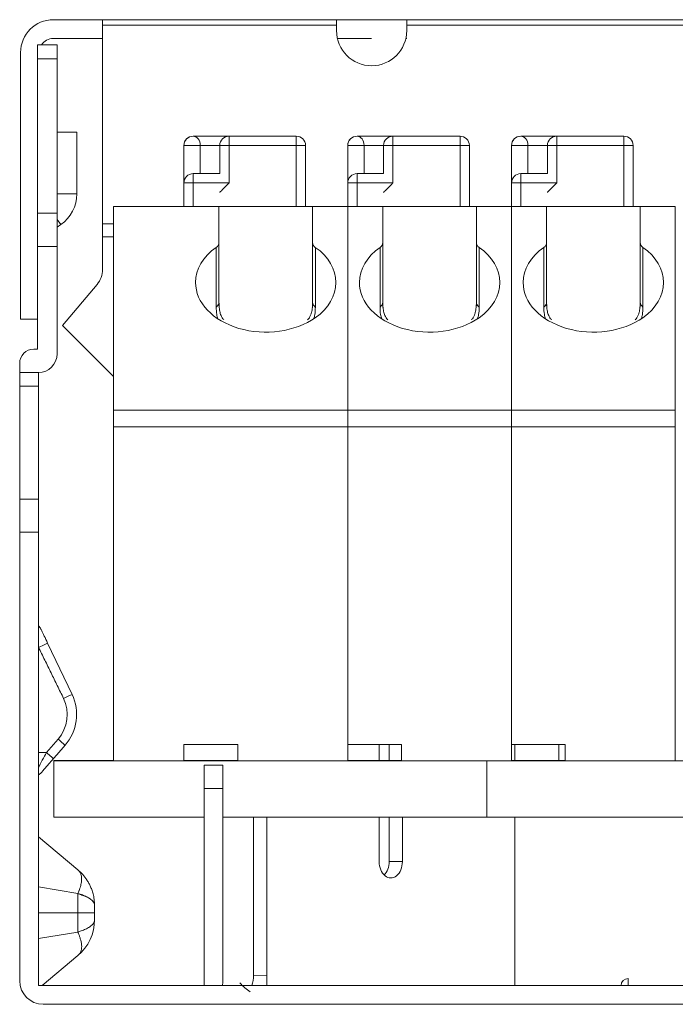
# Model space of a CAD drawing. Header units: millimetres. Extents: x 573 to 865, y 1289 to 1389.
# Tile 6 of 7: x 826 to 840, y 1368 to 1389. Entities that reach past the tile are written whole.
import ezdxf

# ---------------------------------------------------------------- set-up
doc = ezdxf.new("R2010")
doc.units = ezdxf.units.MM
doc.layers.add('1', color=7, linetype='Continuous', true_color=0xffffff)

msp = doc.modelspace()

# ---------------------------------------------------------------- linework, layer by layer
at = {"layer": '1', "color": 155, "linetype": 'Continuous', "lineweight": 18}
for p, q in [((826.2421, 1389.2513), (827.2921, 1389.2513)), ((827.2921, 1389.1342), (827.2921, 1389.2513)), ((832.2921, 1389.2513), (827.2921, 1389.2513)), ((827.2921, 1384.8915), (827.2921, 1389.1342)), ((832.2921, 1389.2513), (833.7921, 1389.2513)), ((832.2921, 1389.2513), (832.2921, 1389.1342)), ((832.2921, 1389.1342), (832.2921, 1389.017)), ((833.7921, 1389.1342), (833.7921, 1389.2513)), ((847.2921, 1389.2513), (833.7921, 1389.2513)), ((833.7921, 1389.017), (833.7921, 1389.1342)), ((826.2421, 1388.8513), (827.2921, 1388.8513)), ((833.0421, 1388.8513), (832.3107, 1388.8513)), ((833.7921, 1388.8513), (833.7736, 1388.8513)), ((826.3221, 1388.7113), (825.9021, 1388.7113)), ((825.9021, 1388.4184), (825.9021, 1388.7113)), ((826.3221, 1388.7113), (826.3221, 1388.4184)), ((825.5421, 1388.5513), (825.5421, 1382.8513)), ((825.9021, 1385.1151), (825.9021, 1388.4184)), ((826.3221, 1388.4184), (826.3221, 1385.1151)), ((826.3221, 1386.8513), (826.7421, 1386.8513)), ((826.7421, 1385.5279), (826.7421, 1386.8513)), ((830.6626, 1386.762), (829.2299, 1386.762)), ((829.9972, 1386.7619), (831.4299, 1386.762)), ((830.6694, 1386.7619), (830.6626, 1386.762)), ((834.1626, 1386.762), (832.7299, 1386.762)), ((833.4972, 1386.7619), (834.9299, 1386.762)), ((834.1694, 1386.7619), (834.1626, 1386.762)), ((837.6626, 1386.762), (836.2299, 1386.762)), ((836.9972, 1386.7619), (838.4299, 1386.762)), ((837.6694, 1386.7619), (837.6626, 1386.762)), ((829.0299, 1386.5619), (829.0299, 1386.562)), ((829.0299, 1385.7619), (829.0299, 1386.5619)), ((829.7972, 1386.5619), (829.7972, 1385.9619)), ((831.6299, 1386.562), (831.6299, 1386.5619)), ((831.6299, 1386.5619), (831.6299, 1385.2618)), ((832.5299, 1386.5619), (832.5299, 1386.562)), ((832.5299, 1385.7619), (832.5299, 1386.5619)), ((833.2972, 1386.5619), (833.2972, 1385.9619)), ((835.1299, 1386.562), (835.1299, 1386.5619)), ((835.1299, 1386.5619), (835.1299, 1385.2618)), ((836.0299, 1386.5619), (836.0299, 1386.562)), ((836.0299, 1385.7619), (836.0299, 1386.5619)), ((836.7972, 1386.5619), (836.7972, 1385.9619)), ((838.6299, 1386.562), (838.6299, 1386.5619)), ((838.6299, 1386.5619), (838.6299, 1385.2618)), ((829.3811, 1385.9619), (829.7972, 1385.9619)), ((832.8811, 1385.9619), (833.2972, 1385.9619)), ((836.3811, 1385.9619), (836.7972, 1385.9619)), ((829.0299, 1385.7619), (829.0299, 1385.7619)), ((829.0299, 1385.2619), (829.0299, 1385.7619)), ((832.5299, 1385.7619), (832.5299, 1385.7619)), ((832.5299, 1385.2617), (832.5299, 1385.7619)), ((836.0299, 1385.7619), (836.0299, 1385.7619)), ((836.0299, 1385.2617), (836.0299, 1385.7619)), ((825.9021, 1384.408), (825.9021, 1385.1151)), ((826.3221, 1385.1151), (826.3221, 1384.408)), ((827.5299, 1385.2621), (827.5299, 1385.2617)), ((829.03, 1385.2621), (827.5299, 1385.2621)), ((827.5299, 1385.2617), (827.5299, 1380.9079)), ((827.5299, 1385.2617), (829.7799, 1385.2617)), ((829.0299, 1385.2619), (829.0299, 1385.2618)), ((829.0299, 1385.2618), (830.7799, 1385.2618)), ((829.7799, 1385.2617), (829.7799, 1385.2617)), ((829.7799, 1384.4868), (829.7799, 1385.2617)), ((830.7799, 1385.2618), (832.5299, 1385.2618)), ((832.5299, 1385.2621), (831.6299, 1385.2621)), ((831.7299, 1385.262), (831.7299, 1385.2621)), ((831.7299, 1385.2618), (831.7299, 1385.262)), ((831.7299, 1385.262), (832.5299, 1385.262)), ((831.7799, 1385.2617), (831.7799, 1385.2617)), ((832.5299, 1385.2617), (831.7799, 1385.2617)), ((831.7799, 1385.2617), (831.7799, 1384.4868)), ((832.5299, 1385.2618), (832.5299, 1385.2617)), ((832.5299, 1385.2618), (834.2799, 1385.2618)), ((832.5299, 1385.2618), (832.5299, 1385.2617)), ((832.5299, 1385.2617), (832.5299, 1380.9079)), ((833.2799, 1385.2617), (832.5299, 1385.2617)), ((832.5299, 1380.9079), (832.5299, 1385.2617)), ((833.2799, 1385.2617), (833.2799, 1385.2617)), ((833.2799, 1384.4868), (833.2799, 1385.2617)), ((834.2799, 1385.2618), (836.0299, 1385.2618)), ((836.0299, 1385.2621), (835.1299, 1385.2621)), ((835.2299, 1385.262), (835.2299, 1385.2621)), ((835.2299, 1385.2618), (835.2299, 1385.262)), ((835.2299, 1385.262), (836.0299, 1385.262)), ((835.2799, 1385.2617), (835.2799, 1385.2617)), ((836.0299, 1385.2617), (835.2799, 1385.2617)), ((835.2799, 1385.2617), (835.2799, 1384.4868)), ((836.0299, 1385.2618), (836.0299, 1385.2617)), ((836.0299, 1385.2618), (837.7799, 1385.2618)), ((836.0299, 1385.2618), (836.0299, 1385.2617)), ((836.0299, 1385.2617), (836.0299, 1380.9079)), ((836.7799, 1385.2617), (836.0299, 1385.2617)), ((836.0299, 1380.9079), (836.0299, 1385.2617)), ((836.7799, 1385.2617), (836.7799, 1385.2617)), ((836.7799, 1384.4868), (836.7799, 1385.2617)), ((837.7799, 1385.2618), (839.5299, 1385.2618)), ((839.5299, 1385.2621), (838.6299, 1385.2621)), ((838.7299, 1385.262), (838.7299, 1385.2621)), ((838.7299, 1385.2618), (838.7299, 1385.262)), ((838.7299, 1385.262), (839.5299, 1385.262)), ((838.7799, 1385.2617), (838.7799, 1385.2617)), ((839.5299, 1385.2617), (838.7799, 1385.2617)), ((838.7799, 1385.2617), (838.7799, 1384.4868)), ((839.5299, 1385.2621), (839.5299, 1385.262)), ((839.5299, 1385.2618), (839.5299, 1385.262)), ((839.5299, 1385.2618), (839.5299, 1385.2617)), ((839.5299, 1380.9079), (839.5299, 1385.2617)), ((826.3221, 1384.8174), (826.401, 1384.8726)), ((827.2921, 1384.6087), (827.2921, 1384.8915)), ((827.2921, 1383.9133), (827.2921, 1384.6087)), ((829.7799, 1383.212), (829.7799, 1384.4868)), ((831.7799, 1384.4868), (831.7799, 1383.212)), ((833.2799, 1383.212), (833.2799, 1384.4868)), ((835.2799, 1384.4868), (835.2799, 1383.212)), ((836.7799, 1383.212), (836.7799, 1384.4868)), ((838.7799, 1384.4868), (838.7799, 1383.212)), ((825.9021, 1382.2113), (825.9021, 1384.408)), ((826.3221, 1382.1113), (826.3221, 1384.408)), ((827.174, 1383.5906), (826.438, 1382.7197)), ((825.5421, 1382.8513), (825.9021, 1382.8513)), ((826.438, 1382.7197), (827.5299, 1381.6277)), ((825.8221, 1382.2113), (825.9021, 1382.2113)), ((825.5221, 1381.7113), (825.5221, 1381.9113)), ((825.9221, 1381.7113), (825.5221, 1381.7113)), ((825.5221, 1381.4184), (825.5221, 1381.7113)), ((825.9221, 1381.7113), (825.9221, 1381.4184)), ((825.5221, 1379.0042), (825.5221, 1381.4184)), ((825.9221, 1381.4184), (825.9221, 1379.0042)), ((827.5299, 1380.9079), (827.5299, 1380.5543)), ((832.5299, 1380.9079), (832.5299, 1380.5543)), ((832.5299, 1380.5543), (832.5299, 1380.9079)), ((836.0299, 1380.9079), (836.0299, 1380.5543)), ((836.0299, 1380.5543), (836.0299, 1380.9079)), ((839.5299, 1380.5543), (839.5299, 1380.9079)), ((827.5299, 1380.5543), (827.5299, 1373.4114)), ((832.5299, 1380.5543), (832.5299, 1373.7614)), ((832.5299, 1373.4114), (832.5299, 1380.5543)), ((836.0299, 1380.5543), (836.0299, 1373.7614)), ((836.0299, 1373.4114), (836.0299, 1380.5543)), ((839.5299, 1373.4114), (839.5299, 1380.5543)), ((825.5221, 1378.2971), (825.5221, 1379.0042)), ((825.9221, 1379.0042), (825.9221, 1378.2971)), ((825.5221, 1368.7113), (825.5221, 1378.2971)), ((825.9221, 1368.6113), (825.9221, 1378.2971)), ((826.6404, 1374.8334), (826.1193, 1375.9278)), ((826.3126, 1373.5408), (826.4921, 1373.7473)), ((829.0299, 1373.7614), (829.0299, 1373.4114)), ((829.0299, 1373.7614), (830.1799, 1373.7614)), ((830.1799, 1373.4114), (830.1799, 1373.7614)), ((832.5299, 1373.7614), (833.6799, 1373.7614)), ((833.2039, 1373.7615), (833.2039, 1373.4223)), ((833.4161, 1373.4223), (833.4161, 1373.7615)), ((833.6799, 1373.4114), (833.6799, 1373.7614)), ((836.0299, 1373.7614), (837.1799, 1373.7614)), ((836.1031, 1373.7613), (836.1031, 1373.4224)), ((837.0387, 1373.7614), (837.0387, 1373.4226)), ((837.1799, 1373.4114), (837.1799, 1373.7614)), ((826.2428, 1373.4605), (826.3126, 1373.5408)), ((827.53, 1373.4235), (826.2529, 1373.4235)), ((826.2529, 1373.4235), (826.2529, 1373.4112)), ((826.2529, 1373.4112), (835.5013, 1373.4112)), ((826.2529, 1372.2112), (826.2529, 1373.4112)), ((830.1799, 1373.4226), (829.03, 1373.4226)), ((829.8621, 1373.3213), (829.4621, 1373.3213)), ((829.4621, 1372.8213), (829.4621, 1373.3213)), ((829.8621, 1373.3213), (829.8621, 1372.8213)), ((829.9824, 1373.4221), (830.18, 1373.4221)), ((833.6799, 1373.4222), (832.53, 1373.4221)), ((833.416, 1373.4226), (833.2039, 1373.4226)), ((833.2039, 1373.4223), (833.416, 1373.4223)), ((836.8004, 1373.4224), (836.0299, 1373.4224)), ((836.1031, 1373.4226), (837.0387, 1373.4226)), ((837.1799, 1373.4114), (839.5299, 1373.4114)), ((829.4621, 1368.6113), (829.4621, 1372.8213)), ((829.8621, 1372.8213), (829.8621, 1368.7113)), ((829.4621, 1372.2112), (826.2529, 1372.2112)), ((835.5014, 1372.2112), (829.8623, 1372.2112)), ((830.5169, 1368.8303), (830.5169, 1372.2113)), ((830.7998, 1368.8313), (830.7998, 1372.2113)), ((833.2039, 1372.2113), (833.2039, 1371.2613)), ((833.4161, 1371.2613), (833.4161, 1372.2113)), ((833.6989, 1371.2613), (833.6989, 1372.2113)), ((836.1031, 1372.2113), (836.1031, 1368.6113)), ((826.7649, 1371.0846), (825.9221, 1371.7918)), ((826.7649, 1370.1686), (825.9221, 1370.1686)), ((826.7649, 1370.1686), (827.1221, 1370.1686)), ((827.1221, 1370.1686), (827.1221, 1370.3186)), ((827.1221, 1370.1686), (827.1221, 1370.3186)), ((827.1221, 1370.1686), (827.1221, 1370.3186)), ((827.1221, 1370.3186), (827.1221, 1370.3186)), ((827.1221, 1370.3186), (827.1221, 1370.1686)), ((827.1221, 1370.1686), (827.1221, 1370.0186)), ((827.1221, 1370.1686), (827.1221, 1370.0186)), ((827.1221, 1370.1686), (827.1221, 1370.0186)), ((827.1221, 1370.0186), (827.1221, 1370.1686)), ((827.1221, 1370.0186), (827.1221, 1370.0186)), ((826.0007, 1368.6113), (826.7649, 1369.2525)), ((826.7649, 1369.2525), (826.7649, 1369.2525)), ((830.7998, 1368.6113), (830.7998, 1368.8313)), ((838.5221, 1368.7613), (838.5221, 1368.6113)), ((855.1221, 1368.6113), (825.9221, 1368.6113)), ((826.0221, 1368.2113), (855.0221, 1368.2113))]:
    msp.add_line(p, q, dxfattribs=at)
at = {"layer": '1', "color": 155, "linetype": 'Continuous', "lineweight": 13}
for p, q in [((827.2921, 1389.1342), (832.2921, 1389.1342)), ((833.7921, 1389.1342), (847.2921, 1389.1342)), ((825.9021, 1388.4184), (826.3221, 1388.4184)), ((829.2299, 1386.762), (829.2299, 1386.7619)), ((830.6626, 1386.762), (829.2299, 1386.7619)), ((829.9972, 1386.7619), (831.4299, 1386.7619)), ((829.9972, 1386.7619), (829.9972, 1386.5618)), ((830.6677, 1386.7619), (830.6626, 1386.762)), ((831.4299, 1386.7619), (831.4299, 1386.762)), ((831.4299, 1386.5618), (831.4299, 1386.7619)), ((832.7299, 1386.762), (832.7299, 1386.7619)), ((834.1626, 1386.762), (832.7299, 1386.7619)), ((833.4972, 1386.7619), (833.4972, 1386.5618)), ((833.4972, 1386.7619), (834.9299, 1386.7619)), ((834.1677, 1386.7619), (834.1626, 1386.762)), ((834.9299, 1386.7619), (834.9299, 1386.762)), ((834.9299, 1386.5618), (834.9299, 1386.7619)), ((836.2299, 1386.762), (836.2299, 1386.7619)), ((837.6626, 1386.762), (836.2299, 1386.7619)), ((836.9972, 1386.7619), (838.4299, 1386.7619)), ((836.9972, 1386.7619), (836.9972, 1386.5618)), ((837.6677, 1386.7619), (837.6626, 1386.762)), ((838.4299, 1386.7619), (838.4299, 1386.762)), ((838.4299, 1386.5618), (838.4299, 1386.7619)), ((829.7972, 1386.5619), (829.3811, 1386.5619)), ((829.3811, 1386.5619), (829.3811, 1385.9619)), ((829.9972, 1386.5618), (829.9972, 1385.7618)), ((831.4299, 1386.5618), (829.9972, 1386.5618)), ((831.4299, 1385.2617), (831.4299, 1386.5618)), ((833.2972, 1386.5619), (832.8811, 1386.5619)), ((832.8811, 1386.5619), (832.8811, 1385.9619)), ((833.4972, 1386.5618), (833.4972, 1385.7618)), ((834.9299, 1386.5618), (833.4972, 1386.5618)), ((834.9299, 1385.2617), (834.9299, 1386.5618)), ((836.7972, 1386.5619), (836.3811, 1386.5619)), ((836.3811, 1386.5619), (836.3811, 1385.9619)), ((836.9972, 1386.5618), (836.9972, 1385.7618)), ((838.4299, 1386.5618), (836.9972, 1386.5618)), ((838.4299, 1385.2617), (838.4299, 1386.5618)), ((829.2299, 1385.9619), (829.2299, 1385.9619)), ((829.2299, 1385.9619), (829.7972, 1385.9619)), ((829.2299, 1385.9619), (829.2299, 1385.7618)), ((832.7299, 1385.9619), (832.7299, 1385.9619)), ((832.7299, 1385.9619), (833.2972, 1385.9619)), ((832.7299, 1385.9619), (832.7299, 1385.7618)), ((836.2299, 1385.9619), (836.2299, 1385.9619)), ((836.2299, 1385.9619), (836.7972, 1385.9619)), ((836.2299, 1385.9619), (836.2299, 1385.7618)), ((829.9972, 1385.7618), (829.2299, 1385.7618)), ((829.2299, 1385.7618), (829.2299, 1385.2618)), ((833.4972, 1385.7618), (832.7299, 1385.7618)), ((832.7299, 1385.7618), (832.7299, 1385.2618)), ((836.9972, 1385.7618), (836.2299, 1385.7618)), ((836.2299, 1385.7618), (836.2299, 1385.2618)), ((826.7421, 1385.5279), (826.3221, 1385.5279)), ((826.3221, 1385.1151), (825.9021, 1385.1151)), ((831.6299, 1385.2621), (831.7299, 1385.2621)), ((835.1299, 1385.2621), (835.2299, 1385.2621)), ((838.6299, 1385.2621), (838.7299, 1385.2621)), ((826.3221, 1384.9852), (826.401, 1384.8726)), ((827.5302, 1384.8915), (827.2921, 1384.8915)), ((827.2921, 1384.6087), (827.5302, 1384.6087)), ((825.9021, 1384.408), (826.3221, 1384.408)), ((829.7211, 1384.3866), (829.7211, 1383.1118)), ((831.8388, 1383.1118), (831.8388, 1384.3866)), ((833.2211, 1384.3866), (833.2211, 1383.1118)), ((835.3388, 1383.1118), (835.3388, 1384.3866)), ((836.7211, 1384.3866), (836.7211, 1383.1118)), ((838.8388, 1383.1118), (838.8388, 1384.3866)), ((825.5221, 1381.4184), (825.9221, 1381.4184)), ((827.5299, 1380.9079), (832.5299, 1380.9079)), ((832.5299, 1380.9079), (836.0299, 1380.9079)), ((836.0299, 1380.9079), (839.5299, 1380.9079)), ((832.5299, 1380.5543), (827.5299, 1380.5543)), ((836.0299, 1380.5543), (832.5299, 1380.5543)), ((839.5299, 1380.5543), (836.0299, 1380.5543)), ((825.9221, 1379.0042), (825.5221, 1379.0042)), ((825.5221, 1378.2971), (825.9221, 1378.2971)), ((826.0919, 1373.5918), (826.3412, 1373.8785)), ((826.0919, 1373.5918), (825.9221, 1373.5918)), ((829.4775, 1373.4119), (829.4775, 1373.4117)), ((829.8157, 1373.4223), (829.8157, 1373.4222)), ((829.9824, 1373.422), (829.9824, 1373.4221)), ((836.1652, 1373.412), (836.1652, 1373.4119)), ((836.9414, 1373.4223), (836.9414, 1373.4222)), ((829.4621, 1372.8213), (829.8621, 1372.8213)), ((833.6989, 1371.2613), (833.4161, 1371.2613)), ((826.7649, 1370.581), (825.9221, 1370.7215)), ((826.7649, 1370.1686), (826.7649, 1370.581)), ((826.7649, 1369.7561), (826.7649, 1370.1686)), ((825.9221, 1369.6156), (826.7649, 1369.7561)), ((830.7998, 1368.8313), (830.5169, 1368.8303))]:
    msp.add_line(p, q, dxfattribs=at)
at = {"layer": '1', "color": 155, "linetype": 'Continuous', "lineweight": 18}
for centre, radius, start, end in [((826.2421, 1388.5513), 0.7, 90, 180), ((826.2421, 1388.5513), 0.3, 90, 147.76866), ((833.0421, 1389.017), 0.75, 180, 270), ((833.0421, 1389.017), 0.75, 270, 0), ((829.9972, 1386.5619), 0.2, 90.00417, 180), ((833.4972, 1386.5619), 0.2, 90.00417, 180), ((836.9972, 1386.5619), 0.2, 90.00417, 180), ((825.9421, 1385.5279), 0.8, 305, 0), ((826.7921, 1383.9133), 0.5, 319.79703, 0), ((825.8221, 1381.9113), 0.3, 90, 180), ((825.9221, 1382.1113), 0.4, 270, 0), ((825.7961, 1376.1413, 0.002), 0.2, 25.62623, 50.84611), ((826.0221, 1368.7113), 0.5, 180, 270), ((829.3621, 1368.7113), 0.5, 348.46178, 0), ((838.5221, 1368.6113), 0.15, 90, 180)]:
    msp.add_arc(centre, radius, start, end, dxfattribs=at)
at = {"layer": '1', "color": 155, "linetype": 'Continuous', "lineweight": 18, "extrusion": (-8.10457e-15, 2.0816e-06, 1)}
msp.add_arc((825.7375, 1374.403, 0.0029), 1, 319.01319, 25.46335, dxfattribs=at)
at = {"layer": '1', "color": 155, "linetype": 'Continuous', "lineweight": 13, "extrusion": (7.28711e-15, 2.0816e-06, 1)}
msp.add_arc((825.7375, 1374.403, 0.0029), 0.8, 319.01879, 25.46335, dxfattribs=at)
at = {"layer": '1', "color": 155, "linetype": 'Continuous', "lineweight": 18, "extrusion": (1.81009e-06, 2.0816e-06, 1)}
msp.add_arc((825.8305, 1373.2913, 0.0007), 0.2, 297.28412, 318.99091, dxfattribs=at)
at = {"layer": '1', "color": 155, "linetype": 'Continuous', "lineweight": 13}
for centre, major_axis, ratio, start_param, end_param in [((829.2299, 1386.562), (0.2, 0), 1, 1.5707963, 3.1415927), ((829.2299, 1386.5619), (-0.2, 0), 1, 4.712389, 6.2831853), ((829.2299, 1386.5619), (0, 0.2), 0.7556891, 4.7122927, 6.283089), ((831.4299, 1386.562), (0.2, 0), 1, 0, 1.5707963), ((831.4299, 1386.5619), (-0.2, 0), 1, 3.1415927, 4.712389), ((832.7299, 1386.562), (0.2, 0), 1, 1.5707963, 3.1415927), ((832.7299, 1386.5619), (-0.2, 0), 1, 4.712389, 6.2831853), ((832.7299, 1386.5619), (0, 0.2), 0.7556891, 4.7122927, 6.283089), ((834.9299, 1386.562), (0.2, 0), 1, 0, 1.5707963), ((834.9299, 1386.5619), (-0.2, 0), 1, 3.1415927, 4.712389), ((836.2299, 1386.562), (0.2, 0), 1, 1.5707963, 3.1415927), ((836.2299, 1386.5619), (-0.2, 0), 1, 4.712389, 6.2831853), ((836.2299, 1386.5619), (0, 0.2), 0.7556891, 4.7122927, 6.283089), ((838.4299, 1386.562), (0.2, 0), 1, 0, 1.5707963), ((838.4299, 1386.5619), (-0.2, 0), 1, 3.1415927, 4.712389), ((829.2299, 1386.5619), (0.2, 0), 0.0000631, 3.1415927, 5.5690946), ((829.9972, 1386.5619), (0.2, 0), 0.0000631, 3.1417742, 4.712389), ((831.4299, 1386.5619), (0.2, 0), 0.0000631, 4.712389, 6.2831853), ((832.7299, 1386.5619), (0.2, 0), 0.0000631, 3.1415927, 5.5690946), ((833.4972, 1386.5619), (0.2, 0), 0.0000631, 3.1417742, 4.712389), ((834.9299, 1386.5619), (0.2, 0), 0.0000631, 4.712389, 6.2831853), ((836.2299, 1386.5619), (0.2, 0), 0.0000631, 3.1415927, 5.5690946), ((836.9972, 1386.5619), (0.2, 0), 0.0000631, 3.1417742, 4.712389), ((838.4299, 1386.5619), (0.2, 0), 0.0000631, 4.712389, 6.2831853), ((829.2299, 1385.7619), (-0.2, 0), 1, 4.712389, 6.2831853), ((832.7299, 1385.7619), (-0.2, 0), 1, 4.712389, 6.2831853), ((836.2299, 1385.7619), (-0.2, 0), 1, 4.712389, 6.2831853), ((829.2299, 1385.7619), (0.2, 0), 0.0000631, 3.1415927, 4.712389), ((832.7299, 1385.7619), (0.2, 0), 0.0000631, 3.1415927, 4.712389), ((836.2299, 1385.7619), (0.2, 0), 0.0000631, 3.1415927, 4.712389), ((826.4598, 1374.7474), (0.1806, 0.086), 0.0000019, 0, 1.5707954), ((826.3412, 1373.8785), (-0.1509, 0.1312), 0.0000016, 3.1415934, 4.7123903)]:
    msp.add_ellipse(centre, major_axis=major_axis, ratio=ratio, start_param=start_param, end_param=end_param, dxfattribs=at)
at = {"layer": '1', "color": 155, "linetype": 'Continuous', "lineweight": 18}
for centre, major_axis, ratio, start_param, end_param in [((829.2299, 1385.7619), (-0.2, 0), 0.9999369, 4.712389, 6.2831853), ((829.2299, 1385.9619), (-0.2, 0), 0.0000631, 1.5707963, 2.427502), ((832.7299, 1385.7619), (-0.2, 0), 0.9999369, 4.712389, 6.2831853), ((832.7299, 1385.9619), (-0.2, 0), 0.0000631, 1.5707963, 2.427502), ((836.2299, 1385.7619), (-0.2, 0), 0.9999369, 4.712389, 6.2831853), ((836.2299, 1385.9619), (-0.2, 0), 0.0000631, 1.5707963, 2.427502), ((829.9972, 1385.7619), (-0.2, -0.2), 0.0000315, 0.0000311, 1.5708282), ((833.4972, 1385.7619), (-0.2, -0.2), 0.0000315, 0.0000311, 1.5708282), ((836.9972, 1385.7619), (-0.2, -0.2), 0.0000315, 0.0000314, 1.5708279), ((830.7799, 1385.2617), (-1, 0), 0.0000631, 4.712389, 6.2831853), ((830.7799, 1385.2617), (-1, 0), 0.0000631, 3.1415927, 4.712389), ((834.2799, 1385.2617), (-1, 0), 0.0000631, 4.712389, 6.2831853), ((834.2799, 1385.2617), (-1, 0), 0.0000631, 3.1415927, 4.712389), ((837.7799, 1385.2617), (-1, 0), 0.0000631, 4.712389, 6.2831853), ((837.7799, 1385.2617), (-1, 0), 0.0000631, 3.1415927, 4.712389), ((829.5799, 1384.4868), (0.2, 0), 0.7071514, 5.496057, 6.2831853), ((831.9799, 1384.4868), (0.2, 0), 0.7071514, 3.1415927, 3.9287209), ((833.0799, 1384.4868), (0.2, 0), 0.7071514, 5.496057, 6.2831853), ((835.4799, 1384.4868), (0.2, 0), 0.7071514, 3.1415927, 3.9287209), ((836.5799, 1384.4868), (0.2, 0), 0.7071514, 5.496057, 6.2831853), ((838.9799, 1384.4868), (0.2, 0), 0.7071514, 3.1415927, 3.9287209), ((830.7799, 1383.6352), (-1.5, 0), 0.7071514, 5.496057, 6.2831853), ((830.7799, 1383.6352), (-1.5, 0), 0.7071514, 3.1415927, 3.9287209), ((834.2799, 1383.6352), (-1.5, 0), 0.7071514, 5.496057, 6.2831853), ((834.2799, 1383.6352), (-1.5, 0), 0.7071514, 3.1415927, 3.9287209), ((837.7799, 1383.6352), (-1.5, 0), 0.7071514, 5.496057, 6.2831853), ((837.7799, 1383.6352), (-1.5, 0), 0.7071514, 3.1415927, 3.9287209), ((830.7799, 1383.6352), (-1.5, 0), 0.7071514, 0, 2.3544644), ((830.7799, 1383.6352), (-1.5, 0), 0.7071514, 2.3544644, 3.1415927), ((834.2799, 1383.6352), (-1.5, 0), 0.7071514, 0, 2.3544644), ((834.2799, 1383.6352), (-1.5, 0), 0.7071514, 2.3544644, 3.1415927), ((837.7799, 1383.6352), (-1.5, 0), 0.7071514, 0, 2.3544644), ((837.7799, 1383.6352), (-1.5, 0), 0.7071514, 2.3544644, 3.1415927), ((829.5799, 1383.212), (-0.2, 0), 0.7071514, 2.3544644, 3.1415927), ((831.9799, 1383.212), (-0.2, 0), 0.7071514, 0, 0.7871283), ((833.0799, 1383.212), (-0.2, 0), 0.7071514, 2.3544644, 3.1415924), ((835.4799, 1383.212), (-0.2, 0), 0.7071514, 0, 0.7871283), ((836.5799, 1383.212), (-0.2, 0), 0.7071514, 2.3544644, 3.1415924), ((838.9799, 1383.212), (-0.2, 0), 0.7071514, 0, 0.7871283), ((825.9387, 1375.8418), (-0.1806, -0.086), 0.0000019, 3.1415963, 4.776998), ((826.0919, 1373.5917), (0.1509, -0.1312), 0.0000016, 6.2831839, 7.853983), ((828.1436, 1373.4228), (-0.7337, 0), 0.0000631, 5.7032186, 6.8631532), ((829.8157, 1373.4223), (0.9974, 0), 0.0000631, 1.5707963, 2.4781765), ((829.8157, 1373.4223), (0.9974, 0), 0.0000631, 3.8050088, 4.712389), ((829.4775, 1373.4118), (-1.2399, 0), 0.0000631, 4.712389, 5.081722), ((829.4775, 1373.4118), (-1.2399, 0), 0.0000631, 1.2014633, 1.5707963), ((829.4775, 1373.4118), (-1.2399, 0), 0.0000631, 4.1100868, 4.712389), ((829.4775, 1373.4118), (-1.2399, 0), 0.0000631, 1.5707963, 2.1730985), ((830.4774, 1373.4221), (-0.7, 0), 0.0000631, 5.4977871, 7.4150556), ((829.8157, 1373.4223), (0.9974, 0), 0.0000631, 1.1969964, 1.5707963), ((829.8157, 1373.4223), (0.9974, 0), 0.0000631, 4.712389, 5.0861889), ((832.6319, 1373.4116), (-1.2399, 0), 0.0000631, 1.4884274, 1.5707963), ((832.6319, 1373.4116), (-1.2399, 0), 0.0000631, 3.7053608, 4.712389), ((832.6319, 1373.4116), (-1.2399, 0), 0.0000631, 1.5707963, 2.5778246), ((840.5221, 1373.4109), (-7.0039, 0), 0.0000631, 3.9131058, 5.5116675), ((836.9414, 1373.4223), (0.9974, 0), 0.0000631, 1.5707963, 2.7235653), ((836.9414, 1373.4223), (0.9974, 0), 0.0000631, 3.55962, 4.712389), ((836.1652, 1373.412), (-1.2399, 0), 0.0000631, 4.712389, 4.8217062), ((836.1652, 1373.412), (-1.2399, 0), 0.0000631, 1.4614791, 1.5707963), ((836.3052, 1373.4224), (-0.7, 0), 0.0000631, 2.3567018, 5.0053111), ((836.1652, 1373.412), (-1.2399, 0), 0.0000631, 3.7537126, 4.712389), ((836.1652, 1373.412), (-1.2399, 0), 0.0000631, 1.5707963, 2.5294727), ((836.9414, 1373.4223), (0.9974, 0), 0.0000631, 1.3292862, 1.5707963), ((836.9414, 1373.4223), (0.9974, 0), 0.0000631, 4.712389, 4.9538991), ((835.7514, 1373.4231), (-1.3323, 0), 0.0000631, 2.880988, 3.4021972), ((839.7485, 1373.4116), (-1.2399, 0), 0.0000631, 4.712389, 4.8896432), ((839.7485, 1373.4116), (-1.2399, 0), 0.0000631, 1.3935421, 1.5707963), ((840.5221, 1372.2109), (-7.0039, 0), 0.0000631, 3.9131208, 5.5116571), ((833.4514, 1371.2613), (0, -0.35), 0.7071068, 4.7123889, 7.8539816), ((833.1686, 1371.2613), (0, 0.35), 0.7071068, 3.7498349, 4.712389), ((830.4462, 1368.8313), (0.4619, -0.4619), 0.4142136, 4.6494894, 5.1050881), ((830.1634, 1368.8313), (0, 0.5), 0.7071068, 4.2567903, 4.7102937)]:
    msp.add_ellipse(centre, major_axis=major_axis, ratio=ratio, start_param=start_param, end_param=end_param, dxfattribs=at)
for points, degree in [([(829.7856, 1383.0962), (829.7762, 1383.1875)], 1), ([(831.7836, 1383.1875), (831.7742, 1383.0961)], 1), ([(833.2856, 1383.0962), (833.2762, 1383.1875)], 1), ([(835.2836, 1383.1875), (835.2742, 1383.0961)], 1), ([(836.7856, 1383.0962), (836.7762, 1383.1875)], 1), ([(838.7836, 1383.1875), (838.7742, 1383.0961)], 1), ([(826.1193, 1375.9278), (826.0915, 1375.986), (826.0439, 1376.0861), (825.9877, 1376.204), (825.9764, 1376.2278), (825.9764, 1376.2278)], 3), ([(826.4598, 1374.7474), (825.9242, 1375.8421)], 1), ([(826.0919, 1373.5918), (826.037, 1373.487), (825.9732, 1373.3648), (825.9224, 1373.2675)], 3), ([(825.9819, 1373.1605), (825.9819, 1373.1605), (825.995, 1373.1756), (826.05, 1373.2388), (826.1371, 1373.339), (826.2052, 1373.4174), (826.2428, 1373.4605)], 3), ([(835.5013, 1373.4113), (835.5013, 1373.0113), (835.5014, 1372.6113), (835.5014, 1372.2112)], 3), ([(826.7649, 1369.2525), (826.987, 1369.4388), (827.1221, 1369.7264), (827.1221, 1370.0186)], 3)]:
    msp.add_open_spline(points, degree=degree, dxfattribs=at)
for points, knots in [([(829.8852, 1382.8371), (829.8784, 1382.8446), (829.8592, 1382.8658), (829.8357, 1382.9041), (829.8158, 1382.9505), (829.7972, 1383.0125), (829.7827, 1383.0973), (829.7808, 1383.1736), (829.7799, 1383.212)], [0, 0, 0, 0, 0.0868421, 0.2453756, 0.3762776, 0.4934082, 0.7453277, 1, 1, 1, 1]), ([(831.7799, 1383.212), (831.7797, 1383.1925), (831.7792, 1383.1536), (831.7752, 1383.0981), (831.7682, 1383.0452), (831.7588, 1383.0006), (831.7452, 1382.954), (831.7259, 1382.907), (831.7007, 1382.8658), (831.6815, 1382.8446), (831.6747, 1382.8371)], [0, 0, 0, 0, 0.1277352, 0.2548176, 0.3811676, 0.5067413, 0.5954847, 0.7546789, 0.9129657, 1, 1, 1, 1]), ([(833.3852, 1382.8371), (833.3784, 1382.8446), (833.3592, 1382.8658), (833.3357, 1382.9041), (833.3158, 1382.9505), (833.2972, 1383.0125), (833.2827, 1383.0973), (833.2808, 1383.1736), (833.2799, 1383.212)], [0, 0, 0, 0, 0.0868421, 0.2453756, 0.3762776, 0.4934082, 0.7453277, 1, 1, 1, 1]), ([(835.2799, 1383.212), (835.2797, 1383.1925), (835.2792, 1383.1536), (835.2752, 1383.0981), (835.2682, 1383.0452), (835.2588, 1383.0006), (835.2452, 1382.954), (835.2259, 1382.907), (835.2007, 1382.8658), (835.1815, 1382.8446), (835.1747, 1382.8371)], [0, 0, 0, 0, 0.1277352, 0.2548176, 0.3811676, 0.5067413, 0.5954847, 0.7546789, 0.9129657, 1, 1, 1, 1]), ([(836.8852, 1382.8371), (836.8784, 1382.8446), (836.8592, 1382.8658), (836.8357, 1382.9041), (836.8158, 1382.9505), (836.7972, 1383.0125), (836.7827, 1383.0973), (836.7808, 1383.1736), (836.7799, 1383.212)], [0, 0, 0, 0, 0.0868421, 0.2453756, 0.3762776, 0.4934082, 0.7453277, 1, 1, 1, 1]), ([(838.7799, 1383.212), (838.7797, 1383.1925), (838.7792, 1383.1536), (838.7752, 1383.0981), (838.7682, 1383.0452), (838.7588, 1383.0006), (838.7452, 1382.954), (838.7259, 1382.907), (838.7007, 1382.8658), (838.6815, 1382.8446), (838.6747, 1382.8371)], [0, 0, 0, 0, 0.1277352, 0.2548176, 0.3811676, 0.5067413, 0.5954847, 0.7546789, 0.9129657, 1, 1, 1, 1]), ([(829.7571, 1382.854), (829.7464, 1382.8843), (829.7276, 1382.9605), (829.7211, 1383.054), (829.7211, 1383.1118)], [0, 0, 0, 0, 0.4406876, 1, 1, 1, 1]), ([(831.8388, 1383.1118), (831.8388, 1383.0505), (831.8321, 1382.9623), (831.815, 1382.8915), (831.807, 1382.8667)], [0, 0, 0, 0, 0.6158749, 1, 1, 1, 1]), ([(833.2571, 1382.854), (833.2464, 1382.8843), (833.2277, 1382.9604), (833.2211, 1383.0539), (833.2211, 1383.1118)], [0, 0, 0, 0, 0.4403782, 1, 1, 1, 1]), ([(835.3388, 1383.1118), (835.3388, 1383.0505), (835.3321, 1382.9623), (835.315, 1382.8914), (835.307, 1382.8667)], [0, 0, 0, 0, 0.6159115, 1, 1, 1, 1]), ([(836.7571, 1382.854), (836.7464, 1382.8843), (836.7277, 1382.9604), (836.7211, 1383.0539), (836.7211, 1383.1118)], [0, 0, 0, 0, 0.4403782, 1, 1, 1, 1]), ([(838.8388, 1383.1118), (838.8388, 1383.0505), (838.8321, 1382.9623), (838.815, 1382.8914), (838.807, 1382.8667)], [0, 0, 0, 0, 0.6159115, 1, 1, 1, 1]), ([(826.0733, 1373.2656), (826.0931, 1373.2884), (826.1194, 1373.3186), (826.1477, 1373.3511), (826.1517, 1373.3558)], [0, 0, 0, 0, 0.8569513, 1, 1, 1, 1]), ([(826.7649, 1371.0846), (826.7817, 1371.0699), (826.816, 1371.0401), (826.8641, 1370.9902), (826.9103, 1370.9355), (826.9537, 1370.8756), (826.9938, 1370.8108), (827.0299, 1370.7405), (827.0635, 1370.6602), (827.0933, 1370.5646), (827.1171, 1370.4486), (827.1204, 1370.3639), (827.1221, 1370.3186)], [0, 0, 0, 0, 0.0764643, 0.1556213, 0.237475, 0.3220285, 0.4092851, 0.4992473, 0.5934739, 0.708347, 0.8438589, 1, 1, 1, 1]), ([(826.7649, 1370.581), (826.7817, 1370.576), (826.816, 1370.5657), (826.8641, 1370.5486), (826.9103, 1370.5299), (826.9537, 1370.5094), (826.9938, 1370.4872), (827.0299, 1370.4631), (827.0635, 1370.4356), (827.0933, 1370.4027), (827.1171, 1370.3631), (827.1204, 1370.3341), (827.1221, 1370.3186)], [0, 0, 0, 0, 0.0764677, 0.1556268, 0.2374811, 0.322034, 0.4092885, 0.4992473, 0.5934797, 0.7083547, 0.8438647, 1, 1, 1, 1]), ([(827.1221, 1370.3186), (827.1199, 1370.3361), (827.1155, 1370.3704), (827.0815, 1370.419), (827.0348, 1370.4616), (826.9788, 1370.4972), (826.9133, 1370.5259), (826.8411, 1370.5503), (826.7872, 1370.572), (826.7649, 1370.581)], [0, 0, 0, 0, 0.1762053, 0.3432191, 0.5010401, 0.6246505, 0.7511377, 0.8970282, 1, 1, 1, 1]), ([(826.7649, 1369.7561), (826.7816, 1369.7611), (826.8157, 1369.7713), (826.8637, 1369.7884), (826.9099, 1369.8071), (826.9534, 1369.8276), (826.9936, 1369.8499), (827.0299, 1369.874), (827.0634, 1369.9016), (827.0933, 1369.9344), (827.1171, 1369.9741), (827.1204, 1370.0031), (827.1221, 1370.0186)], [0, 0, 0, 0, 0.0760456, 0.1549507, 0.236719, 0.321354, 0.4088585, 0.4992354, 0.5934603, 0.7083347, 0.8438512, 1, 1, 1, 1])]:
    msp.add_open_spline(points, degree=3, knots=knots, dxfattribs=at)
at = {"layer": '1', "color": 155, "linetype": 'Continuous', "lineweight": 13}
for points, knots in [([(826.7649, 1371.0846), (826.7734, 1371.0769), (826.79, 1371.0617), (826.8101, 1371.034), (826.826, 1371.0035), (826.8372, 1370.9696), (826.844, 1370.9321), (826.847, 1370.8774), (826.8394, 1370.7996), (826.8122, 1370.6949), (826.781, 1370.6197), (826.7649, 1370.581)], [0, 0, 0, 0, 0.0884713, 0.1736812, 0.2564691, 0.3377834, 0.4186658, 0.5002241, 0.6624702, 0.8264212, 1, 1, 1, 1]), ([(826.7649, 1370.581), (826.7734, 1370.6008), (826.79, 1370.6396), (826.8101, 1370.6956), (826.826, 1370.7485), (826.8372, 1370.7987), (826.844, 1370.8463), (826.847, 1370.9058), (826.8394, 1370.9715), (826.8122, 1371.0376), (826.781, 1371.0687), (826.7649, 1371.0846)], [0, 0, 0, 0, 0.0884714, 0.1736814, 0.2564693, 0.3377835, 0.4186657, 0.5002238, 0.6624697, 0.8264208, 1, 1, 1, 1]), ([(826.7649, 1369.7561), (826.7719, 1369.7388), (826.7871, 1369.7013), (826.8083, 1369.6429), (826.8361, 1369.5537), (826.8542, 1369.4434), (826.8345, 1369.3464), (826.7999, 1369.2859), (826.7757, 1369.2628), (826.7649, 1369.2525)], [0, 0, 0, 0, 0.0762971, 0.1652877, 0.2666875, 0.5000528, 0.7334167, 0.8807976, 1, 1, 1, 1])]:
    msp.add_open_spline(points, degree=3, knots=knots, dxfattribs=at)

doc.saveas('drawing.dxf')
